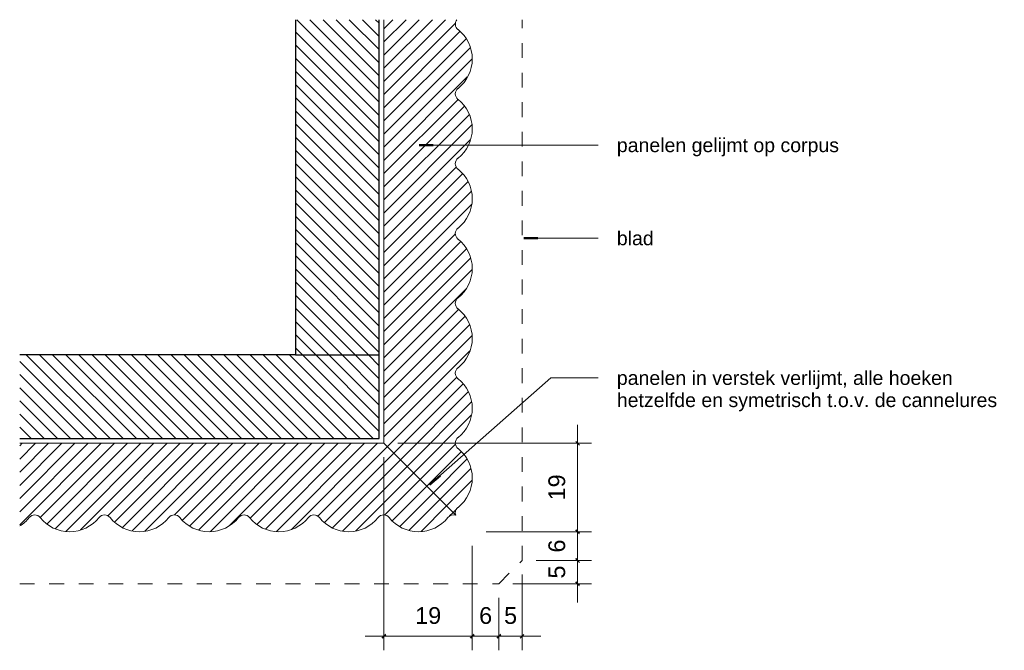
# Model space of a CAD drawing. Header units: millimetres. Extents: x 31693 to 77560, y -62826 to 19369.
# Tile 13 of 17: x 77170 to 77382, y -61922 to -61787. Entities that reach past the tile are written whole.
import ezdxf

# ---------------------------------------------------------------- set-up
doc = ezdxf.new("R2010")
doc.units = ezdxf.units.MM
doc.linetypes.add('Dash Small', pattern=[6.35, 3.175, -3.175])
for name, color, linetype, lineweight in [('A----M-', 8, 'Continuous', 5), ('A----M--2', 8, 'Continuous', 5), ('A09-NT--1', 7, 'Continuous', 50), ('A09-NT--2', 130, 'Continuous', 13), ('A09-NT--3', 7, 'Continuous', 13), ('A99-----6', 1, 'Continuous', 25), ('A99-----7', 1, 'Dash Small', 5), ('Detail Items', 1, 'Continuous', 5), ('Detail Items-5', 8, 'Continuous', 5)]:
    doc.layers.add(name, color=color, linetype=linetype, lineweight=lineweight)
doc.styles.add('Arial_4', font='arial.ttf', dxfattribs={"height": 3.6})
doc.styles.add('Arial_5', font='arial.ttf', dxfattribs={"height": 3})
doc.dimstyles.new('TD_Diagonal_1_8_mm_-_Transparent_text_2', dxfattribs={"dimscale": 304.8, "dimtxt": 3.672934, "dimasz": 0.002625, "dimexe": 0.009843, "dimexo": 0.009843, "dimgap": 0.005249, "dimtad": 1, "dimdec": 0, "dimzin": 0, "dimdsep": 46, "dimtxsty": 'Arial_4', "dimblk1": 'OBLIQUE', "dimblk2": 'OBLIQUE', "dimsah": 1, "dimcen": 0.09, "dimdle": 0.013123, "dimazin": 2, "dimtfac": 1, "dimtdec": 4, "dimtix": 1, "dimtmove": 0, "dimatfit": 3, "dimfxl": 1, "dimtvp": 1, "dimtolj": 1, "dimtzin": 0, "dimarcsym": 2})
pattern_1 = [(135, (19795.327, -107143.067), (-1.41421356, -1.41421356), [])]
pattern_2 = [(45, (-18231.271, -107143.067), (-1.41421356, 1.41421356), [])]

# ---------------------------------------------------------------- blocks, each defined once
blk = doc.blocks.new('Onda-hoek - Onda-hoek-18235205-Detail cannelure hoek')
at = {"layer": 'Detail Items'}
h = blk.add_hatch(dxfattribs=at)
h.set_pattern_fill('FP_8', color=256, style=0, pattern_type=2)
h.set_pattern_definition(pattern_2)
h.paths.add_polyline_path([(39237.32, -61893.2), (39237.24, -61892.83), (39237.25, -61892.46), (39237.35, -61892.1), (39237.54, -61891.78), (39239.25, -61890.03), (39240.27, -61888.23), (39240.8, -61886.23), (39240.8, -61884.16), (39240.27, -61882.16), (39239.25, -61880.36), (39237.54, -61878.61), (39237.34, -61878.27), (39237.24, -61877.89), (39237.24, -61877.5), (39237.34, -61877.13), (39237.54, -61876.79), (39239.25, -61875.03), (39240.27, -61873.23), (39240.8, -61871.23), (39240.8, -61869.16), (39240.27, -61867.16), (39239.25, -61865.36), (39237.54, -61863.61), (39237.34, -61863.27), (39237.24, -61862.89), (39237.24, -61862.5), (39237.34, -61862.13), (39237.54, -61861.79), (39239.25, -61860.03), (39240.27, -61858.23), (39240.8, -61856.23), (39240.8, -61854.16), (39240.27, -61852.16), (39239.25, -61850.36), (39237.54, -61848.61), (39237.34, -61848.27), (39237.24, -61847.89), (39237.24, -61847.5), (39237.34, -61847.13), (39237.54, -61846.79), (39239.25, -61845.03), (39240.27, -61843.23), (39240.8, -61841.23), (39240.8, -61839.16), (39240.27, -61837.16), (39239.25, -61835.36), (39237.54, -61833.61), (39237.34, -61833.27), (39237.24, -61832.89), (39237.24, -61832.5), (39237.34, -61832.13), (39237.54, -61831.79), (39239.25, -61830.03), (39240.27, -61828.23), (39240.8, -61826.23), (39240.8, -61824.16), (39240.27, -61822.16), (39239.25, -61820.36), (39237.54, -61818.61), (39237.34, -61818.27), (39237.24, -61817.89), (39237.24, -61817.5), (39237.34, -61817.13), (39237.54, -61816.79), (39239.25, -61815.03), (39240.27, -61813.23), (39240.8, -61811.23), (39240.8, -61809.16), (39240.27, -61807.16), (39239.25, -61805.36), (39237.54, -61803.61), (39237.34, -61803.27), (39237.24, -61802.89), (39237.24, -61802.5), (39237.34, -61802.13), (39237.54, -61801.79), (39239.25, -61800.03), (39240.27, -61798.23), (39240.8, -61796.23), (39240.8, -61794.16), (39240.27, -61792.16), (39239.25, -61790.36), (39237.54, -61788.61), (39237.34, -61788.27), (39237.24, -61787.89), (39237.24, -61787.5), (39237.38, -61787.06), (39237.54, -61786.77), (39221.87, -61786.77), (39221.87, -61877.75), (39237.25, -61893.13)])
h = blk.add_hatch(dxfattribs=at)
h.set_pattern_fill('FP_8', color=256, style=0, pattern_type=2)
h.set_pattern_definition(pattern_2)
h.paths.add_polyline_path([(39155.35, -61896.68), (39157.35, -61896.15), (39159.15, -61895.13), (39160.91, -61893.42), (39161.25, -61893.22), (39161.62, -61893.13), (39162.01, -61893.13), (39162.39, -61893.22), (39162.72, -61893.42), (39164.48, -61895.13), (39166.28, -61896.15), (39168.28, -61896.68), (39170.35, -61896.68), (39172.35, -61896.15), (39174.15, -61895.13), (39175.91, -61893.42), (39176.25, -61893.22), (39176.62, -61893.13), (39177.01, -61893.13), (39177.39, -61893.22), (39177.72, -61893.42), (39179.48, -61895.13), (39181.28, -61896.15), (39183.28, -61896.68), (39185.35, -61896.68), (39187.35, -61896.15), (39189.15, -61895.13), (39190.91, -61893.42), (39191.25, -61893.22), (39191.62, -61893.13), (39192.01, -61893.13), (39192.39, -61893.22), (39192.72, -61893.42), (39194.48, -61895.13), (39196.28, -61896.15), (39198.28, -61896.68), (39200.35, -61896.68), (39202.35, -61896.15), (39204.15, -61895.13), (39205.91, -61893.42), (39206.25, -61893.22), (39206.62, -61893.13), (39207.01, -61893.13), (39207.39, -61893.22), (39207.72, -61893.42), (39209.48, -61895.13), (39211.28, -61896.15), (39213.28, -61896.68), (39215.35, -61896.68), (39217.35, -61896.15), (39219.15, -61895.13), (39220.91, -61893.42), (39221.25, -61893.22), (39221.62, -61893.13), (39222.03, -61893.13), (39222.41, -61893.24), (39222.73, -61893.43), (39224.48, -61895.13), (39226.28, -61896.15), (39228.28, -61896.68), (39230.35, -61896.68), (39232.35, -61896.15), (39234.15, -61895.13), (39235.9, -61893.43), (39236.26, -61893.22), (39236.58, -61893.13), (39236.95, -61893.12), (39237.32, -61893.2), (39221.87, -61877.75), (39143.59, -61877.75), (39143.59, -61895.45), (39144.15, -61895.13), (39145.91, -61893.42), (39146.25, -61893.22), (39146.62, -61893.13), (39147.01, -61893.13), (39147.39, -61893.22), (39147.72, -61893.42), (39149.48, -61895.13), (39151.28, -61896.15), (39153.28, -61896.68)])
for p, q in [((39221.87, -61786.77), (39221.87, -61877.75)), ((39221.87, -61877.75), (39143.59, -61877.75)), ((39221.87, -61877.75), (39237.32, -61893.2))]:
    blk.add_line(p, q, dxfattribs=at)
for centre, radius, start, end in [((39238.74, -61787.7), 1.51, 142.1111, 231.6819), ((39232.82, -61795.2), 8.05, 308.3181, 51.6819), ((39238.74, -61802.7), 1.51, 128.3181, 231.6819), ((39232.82, -61810.2), 8.05, 308.3181, 51.6819), ((39238.74, -61817.7), 1.51, 128.3181, 231.6819), ((39232.82, -61825.2), 8.05, 308.3181, 51.6819), ((39238.74, -61832.7), 1.51, 128.3181, 231.6819), ((39232.82, -61840.2), 8.05, 308.3181, 51.6819), ((39238.74, -61847.7), 1.51, 128.3181, 231.6819), ((39232.82, -61855.2), 8.05, 308.3181, 51.6819), ((39238.74, -61862.7), 1.51, 128.3181, 231.6819), ((39232.82, -61870.2), 8.05, 308.3181, 51.6819), ((39238.74, -61877.7), 1.51, 128.3181, 231.6819), ((39232.82, -61885.2), 8.05, 308.3181, 51.6819), ((39238.74, -61892.7), 1.51, 128.3181, 199.3286), ((39139.32, -61888.7), 8.05, 302.3032, 321.6819), ((39146.82, -61894.63), 1.51, 38.3181, 141.6819), ((39154.32, -61888.7), 8.05, 218.3181, 321.6819), ((39161.82, -61894.63), 1.51, 38.3181, 141.6819), ((39169.32, -61888.7), 8.05, 218.3181, 321.6819), ((39176.82, -61894.63), 1.51, 38.3181, 141.6819), ((39184.32, -61888.7), 8.05, 218.3181, 321.6819), ((39191.82, -61894.63), 1.51, 38.3181, 141.6819), ((39199.32, -61888.7), 8.05, 218.3181, 321.6819), ((39206.82, -61894.63), 1.51, 38.3181, 141.6819), ((39214.32, -61888.7), 8.05, 218.3181, 321.6819), ((39221.82, -61894.63), 1.51, 38.3181, 141.6819), ((39229.32, -61888.7), 8.05, 218.3181, 321.6819), ((39236.82, -61894.63), 1.51, 70.6714, 141.6819)]:
    blk.add_arc(centre, radius, start, end, dxfattribs=at)
blk = doc.blocks.new('DIMBLOCK23-Detail cannelure hoek')
at = {"layer": 'A----M--2'}
for p, q in [((77281.19, -61902.92), (77293.11, -61902.92)), ((77290.11, -61902.92), (77281.19, -61902.92)), ((77290.11, -61911.92), (77290.11, -61902.92)), ((77276.19, -61907.92), (77293.11, -61907.92)), ((77290.11, -61907.92), (77276.19, -61907.92))]:
    blk.add_line(p, q, dxfattribs=at)
at = {"layer": 'A----M--2', "lineweight": 35}
for p, q in [((77290.11, -61902.92), (77289.71, -61902.52)), ((77290.11, -61902.92), (77290.51, -61903.32)), ((77290.11, -61907.92), (77289.71, -61907.52)), ((77290.11, -61907.92), (77290.51, -61908.32))]:
    blk.add_line(p, q, dxfattribs=at)
at = {"layer": 'A----M--2', "color": 0, "insert": (77283.83, -61906.81), "char_height": 3.6, "width": 3.3226, "attachment_point": 1, "rotation": 90, "line_spacing_factor": 0.941778, "style": 'Arial_4'}
blk.add_mtext('5', dxfattribs=at)
blk = doc.blocks.new('_Oblique')
at = {"color": 0, "linetype": 'ByBlock', "lineweight": -2}
blk.add_line((-0.5, -0.5), (0.5, 0.5), dxfattribs=at)
blk = doc.blocks.new('DIMBLOCK24-Detail cannelure hoek')
at = {"layer": 'A----M--2'}
for p, q in [((77270.47, -61896.75), (77293.11, -61896.75)), ((77290.11, -61896.75), (77270.47, -61896.75)), ((77290.11, -61902.92), (77290.11, -61896.75)), ((77281.19, -61902.92), (77293.11, -61902.92)), ((77290.11, -61902.92), (77281.19, -61902.92))]:
    blk.add_line(p, q, dxfattribs=at)
at = {"layer": 'A----M--2', "lineweight": 35}
for p, q in [((77290.11, -61896.75), (77289.71, -61896.35)), ((77290.11, -61896.75), (77290.51, -61897.15)), ((77290.11, -61902.92), (77289.71, -61902.52)), ((77290.11, -61902.92), (77290.51, -61903.32))]:
    blk.add_line(p, q, dxfattribs=at)
at = {"layer": 'A----M--2', "color": 0, "insert": (77283.83, -61901.22), "char_height": 3.6, "width": 3.3226, "attachment_point": 1, "rotation": 90, "line_spacing_factor": 0.941778, "style": 'Arial_4'}
blk.add_mtext('6', dxfattribs=at)
blk = doc.blocks.new('DIMBLOCK25-Detail cannelure hoek')
at = {"layer": 'A----M--2'}
for p, q in [((77290.11, -61896.75), (77290.11, -61873.75)), ((77251.47, -61877.75), (77293.11, -61877.75)), ((77290.11, -61877.75), (77251.47, -61877.75)), ((77270.47, -61896.75), (77293.11, -61896.75)), ((77290.11, -61896.75), (77270.47, -61896.75))]:
    blk.add_line(p, q, dxfattribs=at)
at = {"layer": 'A----M--2', "lineweight": 35}
for p, q in [((77290.11, -61877.75), (77289.71, -61877.35)), ((77290.11, -61877.75), (77290.51, -61878.15)), ((77290.11, -61896.75), (77289.71, -61896.35)), ((77290.11, -61896.75), (77290.51, -61897.15))]:
    blk.add_line(p, q, dxfattribs=at)
at = {"layer": 'A----M--2', "color": 0, "insert": (77283.83, -61890.02), "char_height": 3.6, "width": 6.6452, "attachment_point": 1, "rotation": 90, "line_spacing_factor": 0.941778, "style": 'Arial_4'}
blk.add_mtext('19', dxfattribs=at)
blk = doc.blocks.new('DIMBLOCK26-Detail cannelure hoek')
at = {"layer": 'A----M--2'}
for p, q in [((77278.19, -61905.92), (77278.19, -61922.21)), ((77278.19, -61919.21), (77278.19, -61905.92)), ((77273.19, -61910.92), (77273.19, -61922.21)), ((77273.19, -61919.21), (77273.19, -61910.92)), ((77282.19, -61919.21), (77273.19, -61919.21))]:
    blk.add_line(p, q, dxfattribs=at)
at = {"layer": 'A----M--2', "lineweight": 35}
for p, q in [((77273.19, -61919.21), (77272.79, -61919.61)), ((77273.19, -61919.21), (77273.59, -61918.81)), ((77278.19, -61919.21), (77277.79, -61919.61)), ((77278.19, -61919.21), (77278.59, -61918.81))]:
    blk.add_line(p, q, dxfattribs=at)
at = {"layer": 'A----M--2', "color": 0, "insert": (77274.31, -61912.94), "char_height": 3.6, "width": 3.3226, "attachment_point": 1, "line_spacing_factor": 0.941778, "style": 'Arial_4'}
blk.add_mtext('5', dxfattribs=at)
blk = doc.blocks.new('DIMBLOCK27-Detail cannelure hoek')
at = {"layer": 'A----M--2'}
for p, q in [((77267.47, -61899.75), (77267.47, -61922.21)), ((77267.47, -61919.21), (77267.47, -61899.75)), ((77273.19, -61910.92), (77273.19, -61922.21)), ((77273.19, -61919.21), (77273.19, -61910.92)), ((77273.19, -61919.21), (77267.47, -61919.21))]:
    blk.add_line(p, q, dxfattribs=at)
at = {"layer": 'A----M--2', "lineweight": 35}
for p, q in [((77267.47, -61919.21), (77267.07, -61919.61)), ((77267.47, -61919.21), (77267.87, -61918.81)), ((77273.19, -61919.21), (77272.79, -61919.61)), ((77273.19, -61919.21), (77273.59, -61918.81))]:
    blk.add_line(p, q, dxfattribs=at)
at = {"layer": 'A----M--2', "color": 0, "insert": (77268.95, -61912.94), "char_height": 3.6, "width": 3.3226, "attachment_point": 1, "line_spacing_factor": 0.941778, "style": 'Arial_4'}
blk.add_mtext('6', dxfattribs=at)
blk = doc.blocks.new('DIMBLOCK28-Detail cannelure hoek')
at = {"layer": 'A----M--2'}
for p, q in [((77248.47, -61880.75), (77248.47, -61922.21)), ((77248.47, -61919.21), (77248.47, -61880.75)), ((77267.47, -61899.75), (77267.47, -61922.21)), ((77267.47, -61919.21), (77267.47, -61899.75)), ((77267.47, -61919.21), (77244.47, -61919.21))]:
    blk.add_line(p, q, dxfattribs=at)
at = {"layer": 'A----M--2', "lineweight": 35}
for p, q in [((77248.47, -61919.21), (77248.07, -61919.61)), ((77248.47, -61919.21), (77248.87, -61918.81)), ((77267.47, -61919.21), (77267.07, -61919.61)), ((77267.47, -61919.21), (77267.87, -61918.81))]:
    blk.add_line(p, q, dxfattribs=at)
at = {"layer": 'A----M--2', "color": 0, "insert": (77255.2, -61912.94), "char_height": 3.6, "width": 6.6452, "attachment_point": 1, "line_spacing_factor": 0.941778, "style": 'Arial_4'}
blk.add_mtext('19', dxfattribs=at)

msp = doc.modelspace()

# ---------------------------------------------------------------- hatches: boundary and pattern name
at = {"layer": 'Detail Items-5'}
h = msp.add_hatch(dxfattribs=at)
h.set_pattern_fill('FP_7', color=256, style=0, pattern_type=2)
h.set_pattern_definition(pattern_1)
h.paths.add_polyline_path([(77229.47, -61858.76), (77247.47, -61858.75), (77247.47, -61786.77), (77229.47, -61786.77), (77229.47, -61858.75)])
h = msp.add_hatch(dxfattribs=at)
h.set_pattern_fill('FP_7', color=256, style=0, pattern_type=2)
h.set_pattern_definition(pattern_1)
h.paths.add_polyline_path([(77229.47, -61876.75), (77247.47, -61876.75), (77247.47, -61858.76), (77170.19, -61858.75), (77170.19, -61876.75), (77221.57, -61876.75)])

# ---------------------------------------------------------------- linework, layer by layer
at = {"layer": 'A09-NT--1'}
for p, q in [((77256.06, -61813.71), (77259.06, -61813.71)), ((77278.56, -61833.71), (77281.56, -61833.71)), ((77258.31, -61886.7), (77260.56, -61884.71))]:
    msp.add_line(p, q, dxfattribs=at)
at = {"layer": 'A09-NT--2'}
for p, q in [((77256.06, -61813.71), (77294.55, -61813.71)), ((77278.56, -61833.71), (77294.55, -61833.71)), ((77258.31, -61886.7), (77284.39, -61863.71)), ((77284.39, -61863.71), (77294.55, -61863.71))]:
    msp.add_line(p, q, dxfattribs=at)
at = {"layer": 'A99-----6'}
for p, q in [((77229.47, -61786.77), (77229.47, -61858.76)), ((77247.47, -61858.76), (77247.47, -61786.77)), ((77229.47, -61858.75), (77170.19, -61858.75)), ((77229.47, -61858.76), (77247.47, -61858.76)), ((77247.47, -61876.75), (77247.47, -61858.76)), ((77170.19, -61876.75), (77247.47, -61876.75))]:
    msp.add_line(p, q, dxfattribs=at)
at = {"layer": 'A99-----7'}
for p, q in [((77278.19, -61902.92), (77278.19, -61786.77)), ((77273.19, -61907.92), (77278.19, -61902.92)), ((77170.19, -61907.92), (77273.19, -61907.92))]:
    msp.add_line(p, q, dxfattribs=at)

# ---------------------------------------------------------------- block references
at = {"layer": 'Detail Items'}
msp.add_blockref('Onda-hoek - Onda-hoek-18235205-Detail cannelure hoek', (38026.6, 0), dxfattribs=at)

# ---------------------------------------------------------------- texts
at = {"layer": 'A09-NT--3', "char_height": 3, "attachment_point": 1, "style": 'Arial_5'}
for s, insert, width in [('panelen gelijmt op corpus', (77298.55, -61812.21), 57.4008), ('blad', (77298.55, -61832.21), 9.2996), ('panelen in verstek verlijmt, alle hoeken ', (77298.55, -61862.21), 88.346), ('hetzelfde en symetrisch t.o.v. de cannelures', (77298.55, -61866.97), 98.7679)]:
    msp.add_mtext(s, dxfattribs=dict(at, insert=insert, width=width))

# ---------------------------------------------------------------- dimensions: what is measured, and where the dimension line sits
at = {"layer": 'A----M-'}
for base, p1, p2, angle, override, picture, middle in [((77290.11, -61877.75), (77267.47, -61896.75), (77248.47, -61877.75), 90, {"dimpost": '<>', "dimfxl": 26.870058}, 'DIMBLOCK25-Detail cannelure hoek', (77286.67, -61887.25)), ((77290.11, -61896.75), (77278.19, -61902.92), (77267.47, -61896.75), 90, {"dimpost": '<>', "dimfxl": 12.369701}, 'DIMBLOCK24-Detail cannelure hoek', (77286.67, -61899.84)), ((77273.19, -61919.21), (77278.19, -61902.92), (77273.19, -61907.92), 0, {"dimpost": '<>', "dimfxl": 7.071068}, 'DIMBLOCK26-Detail cannelure hoek', (77275.69, -61915.78)), ((77290.11, -61902.92), (77273.19, -61907.92), (77278.19, -61902.92), 90, {"dimpost": '<>', "dimfxl": 7.071068}, 'DIMBLOCK23-Detail cannelure hoek', (77286.68, -61905.42))]:
    dim = msp.add_linear_dim(base=base, p1=p1, p2=p2, angle=angle, dimstyle='TD_Diagonal_1_8_mm_-_Transparent_text_2', override=override, dxfattribs=at)
    dim.commit()
    dim.dimension.update_dxf_attribs({"geometry": picture, "text_midpoint": middle})
for base, p1, p2, override, picture, middle in [((77248.47, -61919.21), (77267.47, -61896.75), (77248.47, -61877.75), {"dimpost": '<>', "dimfxl": 26.870058}, 'DIMBLOCK28-Detail cannelure hoek', (77257.97, -61915.77)), ((77267.47, -61919.21), (77273.19, -61907.92), (77267.47, -61896.75), {"dimpost": '<>', "dimfxl": 12.549004}, 'DIMBLOCK27-Detail cannelure hoek', (77270.33, -61915.77))]:
    dim = msp.add_linear_dim(base=base, p1=p1, p2=p2, dimstyle='TD_Diagonal_1_8_mm_-_Transparent_text_2', override=override, dxfattribs=at)
    dim.commit()
    dim.dimension.update_dxf_attribs({"geometry": picture, "text_midpoint": middle})

doc.saveas('drawing.dxf')
